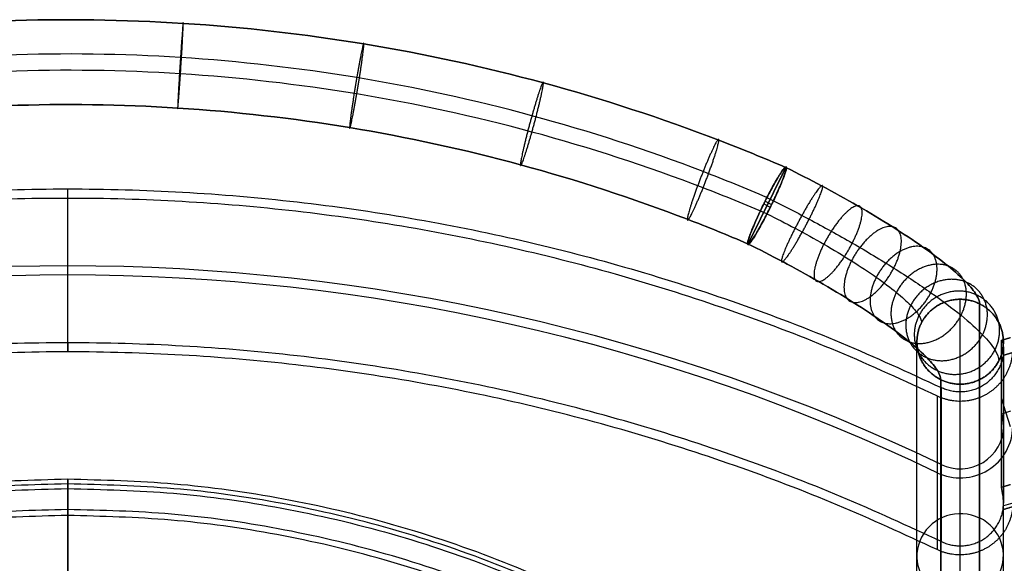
# Model space of a CAD drawing. Header units: millimetres. Extents: x -232 to 232, y -229 to 229.
# Tile 8 of 9: x -8 to 152, y 141 to 229. Entities that reach past the tile are written whole.
import ezdxf

# ---------------------------------------------------------------- set-up
doc = ezdxf.new("R2010")
doc.units = ezdxf.units.MM
doc.layers.add('Défaut', color=7, linetype='Continuous', true_color=0x000000)

msp = doc.modelspace()

# ---------------------------------------------------------------- linework, layer by layer
at = {"layer": 'Défaut'}
for p, q in [((116.23, 205.29, 842.3), (110.03, 192.72, 842.3)), ((110.03, 192.72, 842.36), (116.22, 205.28, 842.36)), ((-0.08, 176.79, 670.38), (-0.08, 201.72, 800)), ((-0.08, 200.25, 800.28), (-0.08, 201.72, 800)), ((-0.08, 175.32, 670.66), (-0.08, 200.25, 800.28)), ((112.61, 199.28, 849.25), (113.67, 198.75, 835.3)), ((112.83, 199.72, 849.23), (113.89, 199.2, 835.32)), ((144.41, 114.81, 450.62), (144.41, 183.84, 809.55)), ((137.41, 108.08, 452.68), (137.41, 176.97, 810.87)), ((151.13, 177.22, 802.21), (152.56, 177.66, 802.13)), ((151.41, 107.87, 451.58), (151.41, 176.97, 810.87)), ((-0.08, 176.79, 670.38), (-0.08, 175.32, 670.66)), ((144.41, 101.21, 454.03), (144.41, 170.09, 812.19)), ((144.42, 143.91, 676.7), (144.42, 168.84, 806.33)), ((152.55, 163.2, 726.7), (151.11, 167.77, 752.82)), ((144.42, 142.43, 676.98), (144.42, 167.36, 806.61)), ((152.55, 165.71, 739.76), (151.11, 165.26, 739.76)), ((152.92, 150.83, 675.42), (151.41, 150.38, 675.51))]:
    msp.add_line(p, q, dxfattribs=at)
at = {"layer": 'Défaut', "extrusion": (0, 0.188855, 0.982005)}
for centre, radius, start, end in [((0.08, 274.49, 757.7), 321.5, 243.9039, 296.0961), ((-144.41, -20.65, 645.72), 7, 243.3493, 63.3493), ((-144.41, -20.65, 646.13), 7, 63.3493, 243.3493)]:
    msp.add_arc(centre, radius, start, end, dxfattribs=at)
at = {"layer": 'Défaut', "extrusion": (-3.63798e-12, 0.188855, 0.982005)}
msp.add_arc((0.08, 274.49, 757.7), 320, 243.9039, 296.0961, dxfattribs=at)
at = {"layer": 'Défaut', "extrusion": (3.75167e-12, 0.188855, 0.982005)}
msp.add_arc((-144.42, -20.52, 757.85), 7, 180, 197.1046, dxfattribs=at)
at = {"layer": 'Défaut', "extrusion": (-7.27596e-12, 0.188855, 0.982005)}
msp.add_arc((-144.42, -20.52, 757.72), 8.5, 63.9039, 180, dxfattribs=at)
at = {"layer": 'Défaut', "extrusion": (3.63798e-12, 0.188855, 0.982005)}
msp.add_arc((-144.42, -20.52, 757.76), 7, 63.9039, 180, dxfattribs=at)
at = {"layer": 'Défaut'}
for points, knots in [([(116.28, 205.15, 841.09), (112.66, 206.71, 840.79), (99.8, 211.95, 839.78), (77.13, 219.36, 838.36), (48.07, 225.68, 837.15), (18.81, 229.01, 836.5), (-10.18, 229.42, 836.43), (-38.5, 227.06, 836.88), (-65.75, 222.14, 837.83), (-87.47, 216.1, 838.99), (-104.08, 210.23, 840.12), (-112.11, 206.99, 840.74), (-116.09, 205.28, 841.07)], [1540.833581, 1540.833581, 1540.833581, 1540.833581, 1552.390853, 1581.604768, 1610.66316, 1639.415417, 1667.720366, 1695.450098, 1722.492847, 1748.75482, 1761.457897, 1774.160975, 1774.160975, 1774.160975, 1774.160975]), ([(-116.09, 205.28, 841.07), (-112.11, 206.99, 840.74), (-104.08, 210.23, 840.12), (-87.47, 216.1, 838.99), (-65.75, 222.14, 837.83), (-38.5, 227.06, 836.88), (-10.18, 229.42, 836.43), (18.81, 229.01, 836.5), (48.07, 225.68, 837.15), (77.13, 219.36, 838.36), (99.8, 211.95, 839.78), (112.66, 206.71, 840.79), (116.28, 205.15, 841.09)], [-1774.160975, -1774.160975, -1774.160975, -1774.160975, -1761.457897, -1748.75482, -1722.492847, -1695.450098, -1667.720366, -1639.415417, -1610.66316, -1581.604768, -1552.390853, -1540.833581, -1540.833581, -1540.833581, -1540.833581]), ([(113.13, 200.32, 849.15), (109.72, 201.79, 848.87), (97.27, 206.86, 847.89), (75.26, 214.04, 846.51), (46.91, 220.21, 845.33), (18.36, 223.46, 844.7), (-9.94, 223.86, 844.62), (-37.57, 221.56, 845.07), (-64.16, 216.76, 845.99), (-85.36, 210.86, 847.12), (-101.57, 205.14, 848.22), (-109.4, 201.98, 848.83), (-113.28, 200.31, 849.15)], [1541.193795, 1541.193795, 1541.193795, 1541.193795, 1552.390853, 1581.604768, 1610.66316, 1639.415417, 1667.720366, 1695.450098, 1722.492847, 1748.75482, 1761.457897, 1774.160975, 1774.160975, 1774.160975, 1774.160975]), ([(113.13, 197.68, 835.4), (109.72, 199.15, 835.12), (97.27, 204.21, 834.15), (75.26, 211.4, 832.76), (46.91, 217.56, 831.58), (18.36, 220.82, 830.95), (-9.94, 221.22, 830.87), (-37.57, 218.92, 831.32), (-64.16, 214.12, 832.24), (-85.36, 208.22, 833.38), (-101.57, 202.5, 834.48), (-109.4, 199.33, 835.08), (-113.28, 197.66, 835.4)], [1541.193845, 1541.193845, 1541.193845, 1541.193845, 1552.390853, 1581.604768, 1610.66316, 1639.415417, 1667.720366, 1695.450098, 1722.492847, 1748.75482, 1761.457897, 1774.160975, 1774.160975, 1774.160975, 1774.160975]), ([(-110.14, 192.83, 843.46), (-106.47, 194.41, 843.16), (-98.94, 197.44, 842.58), (-83.24, 202.98, 841.51), (-62.57, 208.73, 840.4), (-36.64, 213.41, 839.5), (-9.69, 215.66, 839.07), (17.9, 215.27, 839.15), (45.74, 212.1, 839.76), (73.39, 206.08, 840.91), (94.74, 199.11, 842.25), (106.77, 194.23, 843.19), (109.99, 192.85, 843.46)], [-1773.78729, -1773.78729, -1773.78729, -1773.78729, -1761.457897, -1748.75482, -1722.492847, -1695.450098, -1667.720366, -1639.415417, -1610.66316, -1581.604768, -1552.390853, -1541.572431, -1541.572431, -1541.572431, -1541.572431]), ([(109.99, 192.85, 843.46), (106.77, 194.23, 843.19), (94.74, 199.11, 842.25), (73.39, 206.08, 840.91), (45.74, 212.1, 839.76), (17.9, 215.27, 839.15), (-9.69, 215.66, 839.07), (-36.64, 213.41, 839.5), (-62.57, 208.73, 840.4), (-83.24, 202.98, 841.51), (-98.94, 197.44, 842.58), (-106.47, 194.41, 843.16), (-110.14, 192.83, 843.46)], [1541.572431, 1541.572431, 1541.572431, 1541.572431, 1552.390853, 1581.604768, 1610.66316, 1639.415417, 1667.720366, 1695.450098, 1722.492847, 1748.75482, 1761.457897, 1773.78729, 1773.78729, 1773.78729, 1773.78729]), ([(111.89, 197.78, 849.06), (111.9, 197.81, 849.06), (111.92, 197.84, 849.07), (112.31, 198.68, 849.28), (112.72, 199.52, 849.3), (113.13, 200.32, 849.15), (113.55, 201.13, 848.99), (113.96, 201.9, 848.66), (114.72, 203.26, 847.69), (115.07, 203.84, 847.05), (115.65, 204.74, 845.55), (115.88, 205.04, 844.71), (116.2, 205.34, 842.92), (116.28, 205.33, 842), (116.28, 205.15, 841.09)], [8.200611, 8.200611, 8.200611, 8.200611, 8.30594, 8.30594, 11.074221, 11.074221, 11.074221, 13.842434, 13.842434, 16.610711, 16.610711, 19.379386, 19.379386, 22.148117, 22.148117, 22.148117, 22.148117]), ([(116.28, 205.15, 841.09), (116.28, 205.33, 842), (116.2, 205.34, 842.92), (115.88, 205.04, 844.71), (115.65, 204.74, 845.55), (115.07, 203.84, 847.05), (114.72, 203.26, 847.69), (113.96, 201.9, 848.66), (113.55, 201.13, 848.99), (113.13, 200.32, 849.15), (112.72, 199.52, 849.3), (112.31, 198.68, 849.28), (111.92, 197.84, 849.07), (111.9, 197.81, 849.06), (111.89, 197.78, 849.06)], [-22.148117, -22.148117, -22.148117, -22.148117, -19.379386, -19.379386, -16.610711, -16.610711, -13.842434, -13.842434, -11.074221, -11.074221, -11.074221, -8.30594, -8.30594, -8.200611, -8.200611, -8.200611, -8.200611]), ([(113.76, 198.93, 835.3), (113.96, 199.33, 835.32), (114.15, 199.74, 835.37), (114.72, 200.95, 835.67), (115.07, 201.72, 836.05), (115.65, 203.11, 837.1), (115.88, 203.71, 837.78), (116.2, 204.65, 839.33), (116.28, 204.98, 840.19), (116.28, 205.15, 841.09)], [-31.812334, -31.812334, -31.812334, -31.812334, -30.453799, -30.453799, -27.685522, -27.685522, -24.916847, -24.916847, -22.148117, -22.148117, -22.148117, -22.148117]), ([(116.28, 205.15, 841.09), (116.28, 204.98, 840.19), (116.2, 204.65, 839.33), (115.88, 203.71, 837.78), (115.65, 203.11, 837.1), (115.07, 201.72, 836.05), (114.72, 200.95, 835.67), (114.15, 199.74, 835.37), (113.96, 199.33, 835.32), (113.76, 198.93, 835.3)], [22.148117, 22.148117, 22.148117, 22.148117, 24.916847, 24.916847, 27.685522, 27.685522, 30.453799, 30.453799, 31.812334, 31.812334, 31.812334, 31.812334]), ([(116.27, 205.14, 841.09), (118.18, 204.2, 841.27), (122.11, 202.18, 841.25), (127.94, 198.96, 839.96), (133.55, 195.58, 837.3), (138.55, 192.26, 833.31), (142.61, 189.2, 828.2), (145.52, 186.58, 822.32), (147.19, 184.52, 816.07), (147.55, 183.51, 811.78), (147.55, 183.11, 809.69)], [0, 0, 0, 0, 6.404378, 13.193547, 20.265912, 27.488892, 34.711872, 41.784238, 48.573407, 54.977785, 54.977785, 54.977785, 54.977785]), ([(147.55, 183.11, 809.69), (147.55, 183.51, 811.78), (147.19, 184.52, 816.07), (145.52, 186.58, 822.32), (142.61, 189.2, 828.2), (138.55, 192.26, 833.31), (133.55, 195.58, 837.3), (127.94, 198.96, 839.96), (122.11, 202.18, 841.25), (118.18, 204.2, 841.27), (116.27, 205.14, 841.09)], [-54.977785, -54.977785, -54.977785, -54.977785, -48.573407, -41.784238, -34.711872, -27.488892, -20.265912, -13.193547, -6.404378, 0, 0, 0, 0]), ([(113.13, 200.32, 849.15), (115.42, 199.19, 849.37), (120.14, 196.77, 849.34), (127.13, 192.9, 847.79), (133.86, 188.85, 844.6), (139.86, 184.86, 839.81), (144.74, 181.19, 833.68), (148.22, 178.05, 826.62), (150.24, 175.58, 819.12), (150.67, 174.37, 813.98), (150.67, 173.88, 811.46)], [0, 0, 0, 0, 6.404378, 13.193547, 20.265912, 27.488892, 34.711872, 41.784238, 48.573407, 54.977785, 54.977785, 54.977785, 54.977785]), ([(110.09, 192.71, 841.72), (110.13, 192.73, 841.39), (110.17, 192.76, 841.06), (110.39, 192.96, 839.84), (110.62, 193.27, 839), (111.2, 194.17, 837.5), (111.55, 194.75, 836.87), (112.31, 196.11, 835.89), (112.72, 196.87, 835.56), (113.13, 197.68, 835.4), (113.35, 198.09, 835.32), (113.55, 198.51, 835.29), (113.76, 198.93, 835.3)], [-42.532107, -42.532107, -42.532107, -42.532107, -41.527398, -41.527398, -38.758632, -38.758632, -35.990294, -35.990294, -33.222013, -33.222013, -33.222013, -31.812334, -31.812334, -31.812334, -31.812334]), ([(113.76, 198.93, 835.3), (113.55, 198.51, 835.29), (113.35, 198.09, 835.32), (113.13, 197.68, 835.4), (112.72, 196.87, 835.56), (112.31, 196.11, 835.89), (111.55, 194.75, 836.87), (111.2, 194.17, 837.5), (110.62, 193.27, 839), (110.39, 192.96, 839.84), (110.17, 192.76, 841.06), (110.13, 192.73, 841.39), (110.09, 192.71, 841.72)], [31.812334, 31.812334, 31.812334, 31.812334, 33.222013, 33.222013, 33.222013, 35.990294, 35.990294, 38.758632, 38.758632, 41.527398, 41.527398, 42.532107, 42.532107, 42.532107, 42.532107]), ([(113.13, 197.67, 835.4), (114.66, 196.92, 835.55), (117.8, 195.31, 835.53), (122.47, 192.73, 834.5), (126.95, 190.03, 832.37), (130.95, 187.37, 829.18), (134.2, 184.92, 825.09), (136.53, 182.83, 820.38), (137.87, 181.18, 815.38), (138.16, 180.37, 811.95), (138.16, 180.05, 810.28)], [0, 0, 0, 0, 6.404378, 13.193547, 20.265912, 27.488892, 34.711872, 41.784238, 48.573407, 54.977785, 54.977785, 54.977785, 54.977785]), ([(109.99, 192.87, 843.57), (110, 193.05, 844.43), (110.08, 193.37, 845.26), (110.39, 194.3, 846.78), (110.62, 194.9, 847.45), (110.96, 195.7, 848.06), (111, 195.81, 848.13), (111.05, 195.92, 848.21)], [0.111966, 0.111966, 0.111966, 0.111966, 2.768835, 2.768835, 5.537601, 5.537601, 5.965494, 5.965494, 5.965494, 5.965494]), ([(111.05, 195.92, 848.21), (111, 195.81, 848.13), (110.96, 195.7, 848.06), (110.62, 194.9, 847.45), (110.39, 194.3, 846.78), (110.08, 193.37, 845.26), (110, 193.05, 844.43), (109.99, 192.87, 843.57)], [-5.965494, -5.965494, -5.965494, -5.965494, -5.537601, -5.537601, -2.768835, -2.768835, -0.111966, -0.111966, -0.111966, -0.111966]), ([(141.27, 170.82, 812.05), (141.27, 171.23, 814.15), (140.91, 172.24, 818.43), (139.24, 174.29, 824.68), (136.33, 176.91, 830.56), (132.27, 179.97, 835.67), (127.27, 183.29, 839.67), (121.66, 186.67, 842.32), (115.83, 189.9, 843.61), (111.9, 191.91, 843.64), (109.99, 192.85, 843.46)], [-54.977785, -54.977785, -54.977785, -54.977785, -48.573407, -41.784238, -34.711872, -27.488892, -20.265912, -13.193547, -6.404378, 0, 0, 0, 0]), ([(109.99, 192.85, 843.46), (111.9, 191.91, 843.64), (115.83, 189.9, 843.61), (121.66, 186.67, 842.32), (127.27, 183.29, 839.67), (132.27, 179.97, 835.67), (136.33, 176.91, 830.56), (139.24, 174.29, 824.68), (140.91, 172.24, 818.43), (141.27, 171.23, 814.15), (141.27, 170.82, 812.05)], [0, 0, 0, 0, 6.404378, 13.193547, 20.265912, 27.488892, 34.711872, 41.784238, 48.573407, 54.977785, 54.977785, 54.977785, 54.977785]), ([(151.11, 177.17, 801.67), (151.11, 177.17, 801.69), (151.11, 177.17, 801.71), (151.11, 177.18, 801.75), (151.11, 177.18, 801.77), (151.11, 177.19, 801.82), (151.12, 177.2, 801.86), (151.12, 177.21, 801.98), (151.12, 177.22, 802.06), (151.13, 177.23, 802.3), (151.14, 177.22, 802.46), (151.18, 177.17, 802.93), (151.22, 177.08, 803.23), (151.28, 176.88, 803.66), (151.3, 176.8, 803.8), (151.34, 176.63, 804.06), (151.36, 176.53, 804.18), (151.39, 176.31, 804.41), (151.4, 176.19, 804.51), (151.42, 175.94, 804.7), (151.42, 175.82, 804.78), (151.42, 175.68, 804.85)], [0, 0, 0, 0, 0.059431, 0.059431, 0.118863, 0.118863, 0.237728, 0.237728, 0.475482, 0.475482, 0.951168, 0.951168, 1.90408, 1.90408, 2.380496, 2.380496, 2.85701, 2.85701, 3.333664, 3.333664, 3.788448, 3.788448, 3.788448, 3.788448]), ([(151.42, 175.68, 804.85), (151.42, 175.55, 804.92), (151.42, 175.42, 804.98), (151.4, 175.1, 805.1), (151.38, 174.91, 805.16), (151.35, 174.72, 805.19)], [0, 0, 0, 0, 0.438718, 0.438718, 1.027222, 1.027222, 1.027222, 1.027222]), ([(151.42, 150.81, 675.53), (151.42, 150.96, 675.55), (151.42, 151.11, 675.57), (151.4, 151.41, 675.65), (151.39, 151.56, 675.71), (151.36, 151.85, 675.84), (151.34, 151.98, 675.92), (151.3, 152.24, 676.09), (151.28, 152.37, 676.19), (151.22, 152.71, 676.52), (151.18, 152.9, 676.77), (151.14, 153.13, 677.18), (151.13, 153.19, 677.33), (151.12, 153.27, 677.55), (151.12, 153.3, 677.63), (151.12, 153.33, 677.74), (151.11, 153.34, 677.78), (151.11, 153.35, 677.84), (151.11, 153.35, 677.86), (151.11, 153.36, 677.9), (151.11, 153.37, 677.92), (151.11, 153.37, 677.94)], [0, 0, 0, 0, 0.454784, 0.454784, 0.931438, 0.931438, 1.407952, 1.407952, 1.884368, 1.884368, 2.837279, 2.837279, 3.312966, 3.312966, 3.55072, 3.55072, 3.669585, 3.669585, 3.729016, 3.729016, 3.788448, 3.788448, 3.788448, 3.788448]), ([(151.35, 149.79, 675.57), (151.38, 149.98, 675.53), (151.4, 150.18, 675.51), (151.42, 150.52, 675.5), (151.42, 150.67, 675.51), (151.42, 150.81, 675.53)], [0, 0, 0, 0, 0.588504, 0.588504, 1.027222, 1.027222, 1.027222, 1.027222])]:
    msp.add_open_spline(points, degree=3, knots=knots, dxfattribs=at)
for points, weights, knots in [([(18.63, 228.54, 836.6), (18.63, 229.86, 843.47), (18.18, 223, 844.79), (17.72, 216.14, 846.11), (17.72, 214.82, 839.23)], [1, 0.707106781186, 1, 0.707106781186, 1], [21.991149, 21.991149, 21.991149, 32.986723, 32.986723, 43.982297, 43.982297, 43.982297]), ([(17.72, 214.82, 839.23), (17.72, 213.5, 832.36), (18.18, 220.36, 831.04), (18.63, 227.22, 829.72), (18.63, 228.54, 836.6)], [0.999999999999, 0.707106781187, 1, 0.707106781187, 0.999999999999], [0, 0, 0, 10.995574, 10.995574, 21.991149, 21.991149, 21.991149]), ([(47.88, 225.2, 837.24), (47.88, 226.53, 844.11), (46.72, 219.75, 845.41), (45.56, 212.97, 846.72), (45.56, 211.65, 839.84)], [1, 0.707106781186, 1, 0.707106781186, 1], [21.991149, 21.991149, 21.991149, 32.986723, 32.986723, 43.982297, 43.982297, 43.982297]), ([(45.56, 211.65, 839.84), (45.56, 210.32, 832.97), (46.72, 217.1, 831.67), (47.88, 223.88, 830.36), (47.88, 225.2, 837.24)], [0.999999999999, 0.707106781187, 1, 0.707106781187, 0.999999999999], [0, 0, 0, 10.995574, 10.995574, 21.991149, 21.991149, 21.991149]), ([(76.94, 218.89, 838.45), (76.94, 220.21, 845.33), (75.08, 213.58, 846.6), (73.22, 206.96, 847.87), (73.22, 205.63, 841)], [1, 0.707106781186, 1, 0.707106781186, 1], [21.991149, 21.991149, 21.991149, 32.986723, 32.986723, 43.982297, 43.982297, 43.982297]), ([(73.22, 205.63, 841), (73.22, 204.31, 834.13), (75.08, 210.94, 832.85), (76.94, 217.56, 831.58), (76.94, 218.89, 838.45)], [0.999999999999, 0.707106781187, 1, 0.707106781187, 0.999999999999], [0, 0, 0, 10.995574, 10.995574, 21.991149, 21.991149, 21.991149]), ([(105.34, 209.61, 840.24), (105.34, 210.93, 847.11), (102.79, 204.53, 848.34), (100.24, 198.13, 849.57), (100.24, 196.81, 842.7)], [1, 0.707106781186, 1, 0.707106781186, 1], [21.991149, 21.991149, 21.991149, 32.986723, 32.986723, 43.982297, 43.982297, 43.982297]), ([(100.24, 196.81, 842.7), (100.24, 195.49, 835.82), (102.79, 201.89, 834.59), (105.34, 208.29, 833.36), (105.34, 209.61, 840.24)], [0.999999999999, 0.707106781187, 1, 0.707106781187, 0.999999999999], [0, 0, 0, 10.995574, 10.995574, 21.991149, 21.991149, 21.991149]), ([(111.89, 197.78, 849.06), (112.48, 199.05, 849.39), (113.13, 200.32, 849.15), (116.27, 206.46, 847.97), (116.27, 205.14, 841.09)], [1, 0.979406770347, 1, 0.707106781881, 1], [8.042224, 8.042224, 8.042224, 10.995574, 10.995574, 21.991149, 21.991149, 21.991149]), ([(116.27, 205.14, 841.09), (116.27, 206.46, 847.97), (113.13, 200.32, 849.15), (112.48, 199.05, 849.39), (111.89, 197.78, 849.06)], [1, 0.707106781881, 1, 0.979406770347, 1], [-21.991149, -21.991149, -21.991149, -10.995574, -10.995574, -8.042224, -8.042224, -8.042224]), ([(121.96, 202.22, 841.06), (120.82, 201.48, 834.19), (117.68, 195.34, 835.37), (114.54, 189.2, 836.56), (115.68, 189.93, 843.42)], [1, 0.707106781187, 1, 0.707106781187, 1], [21.991149, 21.991149, 21.991149, 32.986723, 32.986723, 43.982297, 43.982297, 43.982297]), ([(115.68, 189.93, 843.42), (116.82, 190.67, 850.29), (119.96, 196.82, 849.11), (123.1, 202.96, 847.93), (121.96, 202.22, 841.06)], [1.00000001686, 0.707106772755, 1, 0.707106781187, 1], [0, 0, 0, 10.995574, 10.995574, 21.991149, 21.991149, 21.991149]), ([(110.09, 192.71, 841.72), (110.69, 192.9, 836.32), (113.13, 197.67, 835.4), (113.45, 198.29, 835.28), (113.76, 198.93, 835.3)], [1, 0.789743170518, 1, 0.994932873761, 1], [-42.12513, -42.12513, -42.12513, -32.986723, -32.986723, -31.478465, -31.478465, -31.478465]), ([(113.76, 198.93, 835.3), (113.45, 198.29, 835.28), (113.13, 197.67, 835.4), (110.69, 192.9, 836.32), (110.09, 192.71, 841.72)], [1, 0.994932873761, 1, 0.789743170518, 1], [31.478465, 31.478465, 31.478465, 32.986723, 32.986723, 42.12513, 42.12513, 42.12513]), ([(127.79, 199, 839.77), (125.48, 198.9, 833.16), (122.34, 192.76, 834.34), (119.2, 186.62, 835.53), (121.51, 186.71, 842.13)], [1, 0.707106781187, 1, 0.707106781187, 1], [21.991149, 21.991149, 21.991149, 32.986723, 32.986723, 43.982297, 43.982297, 43.982297]), ([(121.51, 186.71, 842.13), (123.81, 186.81, 848.74), (126.95, 192.95, 847.56), (130.09, 199.09, 846.38), (127.79, 199, 839.77)], [1.00000001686, 0.707106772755, 1, 0.707106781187, 1], [0, 0, 0, 10.995574, 10.995574, 21.991149, 21.991149, 21.991149]), ([(133.39, 195.62, 837.11), (129.96, 196.21, 831.04), (126.82, 190.06, 832.22), (123.69, 183.92, 833.4), (127.11, 183.34, 839.48)], [1, 0.707106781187, 1, 0.707106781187, 1], [21.991149, 21.991149, 21.991149, 32.986723, 32.986723, 43.982297, 43.982297, 43.982297]), ([(127.11, 183.34, 839.48), (130.53, 182.76, 845.55), (133.67, 188.9, 844.37), (136.81, 195.04, 843.19), (133.39, 195.62, 837.11)], [1.00000001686, 0.707106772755, 1, 0.707106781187, 1], [0, 0, 0, 10.995574, 10.995574, 21.991149, 21.991149, 21.991149]), ([(138.39, 192.3, 833.12), (133.97, 193.55, 827.84), (130.83, 187.4, 829.02), (127.69, 181.26, 830.21), (132.11, 180.01, 835.49)], [1, 0.707106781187, 1, 0.707106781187, 1], [21.991149, 21.991149, 21.991149, 32.986723, 32.986723, 43.982297, 43.982297, 43.982297]), ([(132.11, 180.01, 835.49), (136.53, 178.77, 840.77), (139.67, 184.91, 839.58), (142.81, 191.06, 838.4), (138.39, 192.3, 833.12)], [1.00000001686, 0.707106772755, 1, 0.707106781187, 1], [0, 0, 0, 10.995574, 10.995574, 21.991149, 21.991149, 21.991149]), ([(142.45, 189.24, 828.01), (137.22, 191.1, 823.75), (134.08, 184.96, 824.94), (130.94, 178.81, 826.12), (136.17, 176.95, 830.38)], [1, 0.707106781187, 1, 0.707106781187, 1], [21.991149, 21.991149, 21.991149, 32.986723, 32.986723, 43.982297, 43.982297, 43.982297]), ([(136.17, 176.95, 830.38), (141.41, 175.1, 834.63), (144.55, 181.24, 833.45), (147.69, 187.38, 832.27), (142.45, 189.24, 828.01)], [1.00000001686, 0.707106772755, 1, 0.707106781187, 1], [0, 0, 0, 10.995574, 10.995574, 21.991149, 21.991149, 21.991149]), ([(145.36, 186.63, 822.13), (139.54, 189.01, 819.05), (136.4, 182.86, 820.23), (133.26, 176.72, 821.41), (139.08, 174.34, 824.49)], [1, 0.707106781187, 1, 0.707106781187, 1], [21.991149, 21.991149, 21.991149, 32.986723, 32.986723, 43.982297, 43.982297, 43.982297]), ([(139.08, 174.34, 824.49), (144.89, 171.96, 827.58), (148.03, 178.1, 826.39), (151.17, 184.25, 825.21), (145.36, 186.63, 822.13)], [1.00000001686, 0.707106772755, 1, 0.707106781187, 1], [0, 0, 0, 10.995574, 10.995574, 21.991149, 21.991149, 21.991149]), ([(147.03, 184.57, 815.89), (140.88, 187.36, 814.06), (137.74, 181.22, 815.24), (134.6, 175.08, 816.42), (140.75, 172.28, 818.26)], [1, 0.707106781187, 1, 0.707106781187, 1], [21.991149, 21.991149, 21.991149, 32.986723, 32.986723, 43.982297, 43.982297, 43.982297]), ([(147.55, 183.11, 809.69), (141.3, 186.19, 809.1), (138.16, 180.05, 810.28), (135.02, 173.91, 811.46), (141.27, 170.82, 812.05)], [1, 0.707106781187, 1, 0.707106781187, 1], [21.991149, 21.991149, 21.991149, 32.986723, 32.986723, 43.982297, 43.982297, 43.982297]), ([(141.27, 170.82, 812.05), (135.02, 173.91, 811.46), (138.16, 180.05, 810.28), (141.3, 186.19, 809.1), (147.55, 183.11, 809.69)], [1, 0.707106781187, 1, 0.707106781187, 1], [-43.982297, -43.982297, -43.982297, -32.986723, -32.986723, -21.991149, -21.991149, -21.991149]), ([(140.75, 172.28, 818.26), (146.9, 169.49, 820.09), (150.04, 175.64, 818.91), (153.18, 181.78, 817.73), (147.03, 184.57, 815.89)], [1.00000001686, 0.707106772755, 1, 0.707106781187, 1], [0, 0, 0, 10.995574, 10.995574, 21.991149, 21.991149, 21.991149]), ([(141.27, 170.82, 812.05), (147.53, 167.74, 812.64), (150.67, 173.88, 811.46), (153.81, 180.03, 810.28), (147.55, 183.11, 809.69)], [1, 0.707106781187, 1, 0.707106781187, 1], [0, 0, 0, 10.995574, 10.995574, 21.991149, 21.991149, 21.991149]), ([(147.55, 183.11, 809.69), (153.81, 180.03, 810.28), (150.67, 173.88, 811.46), (147.53, 167.74, 812.64), (141.27, 170.82, 812.05)], [1, 0.707106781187, 1, 0.707106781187, 1], [-21.991149, -21.991149, -21.991149, -10.995574, -10.995574, 0, 0, 0]), ([(140.68, 168.21, 806.45), (144.77, 166.25, 806.82), (148.7, 168.49, 806.39), (152.62, 170.74, 805.96), (152.91, 175.19, 805.1)], [1, 0.881852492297, 1, 0.881852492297, 1], [0, 0, 0, 9.089878, 9.089878, 18.179756, 18.179756, 18.179756]), ([(151.35, 174.72, 805.19), (150.84, 171.26, 805.86), (147.69, 169.63, 806.17), (144.54, 168, 806.49), (141.34, 169.54, 806.19)], [1, 0.891355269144, 1, 0.891355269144, 1], [0, 0, 0, 7.119805, 7.119805, 14.23961, 14.23961, 14.23961]), ([(-0.08, 154.68, 461.16), (-192.03, 154.64, 461.16), (-192, -37.32, 460.78), (-191.96, -229.28, 460.4), (0, -229.24, 460.4)], [1, 0.707106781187, 1, 0.707106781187, 1], [0, 0, 0, 383.913685, 383.913685, 767.827371, 767.827371, 767.827371]), ([(-0.04, -37.29, 466.68), (-0.06, 51.29, 466.86), (-0.07, 139.59, 473.99), (-0.07, 145.37, 474.45), (-0.08, 149.79, 470.7), (-0.08, 154.21, 466.94), (-0.08, 154.68, 461.16)], [1, 0.999227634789, 1, 0.923872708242, 1, 0.923872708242, 1], [-200.174612, -200.174612, -200.174612, -24.146621, -24.146621, -12.623089, -12.623089, -1.099557, -1.099557, -1.099557]), ([(0, -229.24, 460.4), (191.96, -229.2, 460.4), (191.92, -37.24, 460.78), (191.88, 154.71, 461.16), (-0.08, 154.68, 461.16)], [1, 0.707106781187, 1, 0.707106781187, 1], [0, 0, 0, 383.913685, 383.913685, 767.827371, 767.827371, 767.827371]), ([(-0.08, 153.93, 461.1), (-191.29, 153.89, 461.1), (-191.25, -37.32, 460.72), (-191.21, -228.53, 460.34), (0, -228.49, 460.34)], [1, 0.707106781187, 1, 0.707106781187, 1], [0, 0, 0, 1.570796, 1.570796, 3.141593, 3.141593, 3.141593]), ([(0, -227.74, 460.28), (-190.46, -227.78, 460.28), (-190.5, -37.32, 460.66), (-190.54, 153.14, 461.04), (-0.08, 153.18, 461.04)], [1, 0.707106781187, 1, 0.707106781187, 1], [-767.827371, -767.827371, -767.827371, -383.913685, -383.913685, 0, 0, 0]), ([(0, -228.49, 460.34), (191.21, -228.45, 460.34), (191.17, -37.24, 460.72), (191.13, 153.97, 461.1), (-0.08, 153.93, 461.1)], [1, 0.707106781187, 1, 0.707106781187, 1], [3.141593, 3.141593, 3.141593, 4.712389, 4.712389, 6.283185, 6.283185, 6.283185]), ([(-0.08, 153.18, 461.04), (-0.08, 152.76, 466.2), (-0.08, 148.82, 469.55), (-0.07, 144.88, 472.91), (-0.07, 139.71, 472.49), (-0.06, 51.36, 465.36), (-0.04, -37.29, 465.18)], [1, 0.923872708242, 1, 0.923872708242, 1, 0.999227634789, 1], [1.099557, 1.099557, 1.099557, 11.511444, 11.511444, 21.92333, 21.92333, 200.174612, 200.174612, 200.174612]), ([(-0.08, 153.18, 461.04), (190.38, 153.22, 461.04), (190.42, -37.24, 460.66), (190.46, -227.7, 460.28), (0, -227.74, 460.28)], [1, 0.707106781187, 1, 0.707106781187, 1], [-767.827371, -767.827371, -767.827371, -383.913685, -383.913685, 0, 0, 0]), ([(152.91, 150.26, 675.48), (152.62, 145.81, 676.34), (148.7, 143.57, 676.77), (144.77, 141.32, 677.2), (140.68, 143.29, 676.82)], [1, 0.881852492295, 1, 0.881852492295, 1], [0, 0, 0, 9.089878, 9.089878, 18.179756, 18.179756, 18.179756]), ([(-0.08, 149.79, 470.7), (-187.17, 149.75, 470.7), (-187.13, -37.34, 470.33), (-187.09, -224.43, 469.95), (0, -224.39, 469.95)], [1, 0.707106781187, 1, 0.707106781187, 1], [0, 0, 0, 383.913685, 383.913685, 767.827371, 767.827371, 767.827371]), ([(-0.08, 148.82, 469.55), (-186.19, 148.78, 469.55), (-186.16, -37.34, 469.18), (-186.12, -223.45, 468.81), (0, -223.42, 468.81)], [1, 0.707106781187, 1, 0.707106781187, 1], [0, 0, 0, 383.913685, 383.913685, 767.827371, 767.827371, 767.827371]), ([(0, -224.39, 469.95), (187.09, -224.35, 469.95), (187.05, -37.26, 470.33), (187.02, 149.83, 470.7), (-0.08, 149.79, 470.7)], [1, 0.707106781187, 1, 0.707106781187, 1], [0, 0, 0, 383.913685, 383.913685, 767.827371, 767.827371, 767.827371]), ([(0, -223.42, 468.81), (186.12, -223.38, 468.81), (186.08, -37.26, 469.18), (186.04, 148.86, 469.55), (-0.08, 148.82, 469.55)], [1, 0.707106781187, 1, 0.707106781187, 1], [0, 0, 0, 383.913685, 383.913685, 767.827371, 767.827371, 767.827371]), ([(141.34, 144.61, 676.57), (144.54, 143.07, 676.86), (147.69, 144.7, 676.55), (150.84, 146.33, 676.23), (151.35, 149.79, 675.57)], [1, 0.891355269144, 1, 0.891355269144, 1], [0, 0, 0, 7.119805, 7.119805, 14.23961, 14.23961, 14.23961])]:
    msp.add_rational_spline(points, weights, degree=2, knots=knots, dxfattribs=at)
for points, weights in [([(113.76, 198.93, 835.3), (116.27, 204.06, 835.48), (116.27, 205.14, 841.09)], [1, 0.774617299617, 1]), ([(116.27, 205.14, 841.09), (116.27, 204.06, 835.48), (113.76, 198.93, 835.3)], [1, 0.774617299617, 1]), ([(-141.5, 169.54, 806.19), (-0.08, 237.56, 793.11), (141.34, 169.54, 806.19)], [1, 0.898057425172, 1]), ([(-140.84, 168.21, 806.45), (-0.08, 235.92, 793.42), (140.68, 168.21, 806.45)], [1, 0.898057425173, 1]), ([(111.05, 195.92, 848.21), (111.43, 196.79, 848.79), (111.89, 197.78, 849.06)], [1, 0.987456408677, 1]), ([(111.89, 197.78, 849.06), (111.43, 196.79, 848.79), (111.05, 195.92, 848.21)], [1, 0.987456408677, 1]), ([(111.05, 195.92, 848.21), (111.43, 196.79, 848.79), (111.89, 197.78, 849.06)], [1, 0.987456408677, 1]), ([(111.89, 197.78, 849.06), (111.43, 196.79, 848.79), (111.05, 195.92, 848.21)], [1, 0.987456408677, 1]), ([(109.99, 192.87, 843.57), (110.01, 193.5, 846.59), (111.05, 195.92, 848.21)], [1, 0.914946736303, 1]), ([(111.05, 195.92, 848.21), (110.01, 193.5, 846.59), (109.99, 192.87, 843.57)], [1, 0.914946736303, 1]), ([(109.99, 192.85, 843.46), (109.99, 192.86, 843.51), (109.99, 192.87, 843.57)], [1, 0.999968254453, 1]), ([(109.99, 192.87, 843.57), (109.99, 192.86, 843.51), (109.99, 192.85, 843.46)], [1, 0.999968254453, 1]), ([(109.99, 192.85, 843.46), (109.99, 192.86, 843.51), (109.99, 192.87, 843.57)], [1, 0.999968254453, 1]), ([(109.99, 192.87, 843.57), (109.99, 192.86, 843.51), (109.99, 192.85, 843.46)], [1, 0.999968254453, 1]), ([(109.99, 192.85, 843.46), (109.99, 192.85, 843.46), (109.99, 192.85, 843.46)], [1, 0.999999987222, 1]), ([(109.99, 192.85, 843.46), (109.99, 192.68, 842.59), (110.09, 192.71, 841.72)], [1, 0.992198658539, 1]), ([(110.09, 192.71, 841.72), (109.99, 192.68, 842.59), (109.99, 192.85, 843.46)], [1, 0.992198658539, 1]), ([(109.99, 192.85, 843.46), (109.99, 192.85, 843.46), (109.99, 192.85, 843.46)], [1, 0.999999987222, 1]), ([(109.99, 192.85, 843.46), (109.99, 192.85, 843.46), (109.99, 192.85, 843.46)], [1, 0.999999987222, 1]), ([(109.99, 192.85, 843.46), (109.99, 192.85, 843.46), (109.99, 192.85, 843.46)], [1, 0.999999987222, 1]), ([(141.34, 144.61, 676.57), (-0.08, 212.63, 663.48), (-141.5, 144.61, 676.57)], [1, 0.898057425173, 1]), ([(140.68, 143.29, 676.82), (-0.08, 210.99, 663.8), (-140.84, 143.29, 676.82)], [1, 0.898057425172, 1])]:
    msp.add_rational_spline(points, weights, degree=2, dxfattribs=at)
for points, degree in [([(109.99, 192.85, 843.46), (109.99, 192.74, 842.88), (110.02, 192.69, 842.3), (110.09, 192.71, 841.72)], 3), ([(110.09, 192.71, 841.72), (110.02, 192.69, 842.3), (109.99, 192.74, 842.88), (109.99, 192.85, 843.46)], 3), ([(147.55, 183.11, 809.69), (147.55, 148.71, 630.83), (147.55, 114.32, 451.97)], 2), ([(147.55, 114.32, 451.97), (147.55, 148.71, 630.83), (147.55, 183.11, 809.69)], 2), ([(152.55, 177.6, 801.59), (151.83, 177.38, 801.63), (151.11, 177.17, 801.67)], 2), ([(151.11, 153.37, 677.94), (151.11, 165.27, 739.8), (151.11, 177.17, 801.67)], 2), ([(151.42, 175.68, 804.85), (151.42, 163.25, 740.19), (151.42, 150.81, 675.53)], 2), ([(152.91, 175.19, 805.1), (152.13, 174.96, 805.15), (151.35, 174.72, 805.19)], 2), ([(141.27, 102.25, 455.47), (141.27, 136.54, 633.76), (141.27, 170.82, 812.05)], 2), ([(141.27, 170.82, 812.05), (141.27, 136.54, 633.76), (141.27, 102.25, 455.47)], 2), ([(141.34, 169.54, 806.19), (141.34, 157.07, 741.38), (141.34, 144.61, 676.57)], 2), ([(140.68, 168.21, 806.45), (140.68, 155.75, 741.63), (140.68, 143.29, 676.82)], 2), ([(-0.08, 154.68, 461.16), (-0.08, 153.93, 461.1), (-0.08, 153.18, 461.04)], 2), ([(152.55, 153.8, 677.85), (151.83, 153.59, 677.89), (151.11, 153.37, 677.94)], 2), ([(151.35, 149.79, 675.57), (152.13, 150.03, 675.52), (152.91, 150.26, 675.48)], 2)]:
    msp.add_open_spline(points, degree=degree, dxfattribs=at)

doc.saveas('drawing.dxf')
